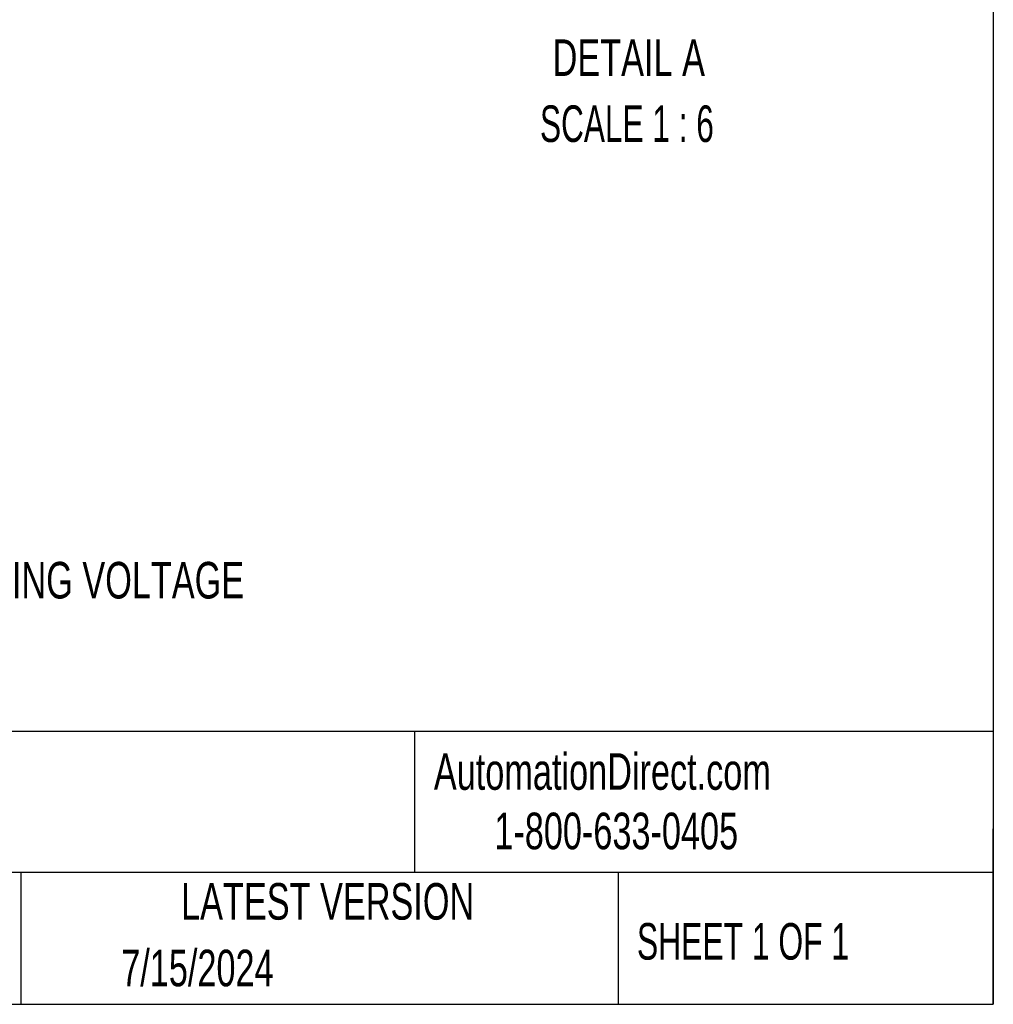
# Model space of a CAD drawing. Header units: inches. Extents: x 3 to 150, y 3 to 116.
# Tile 26 of 57: x 119 to 150, y 3 to 35. Entities that reach past the tile are written whole.
import ezdxf

# ---------------------------------------------------------------- set-up
doc = ezdxf.new("R2010")
doc.units = ezdxf.units.IN
doc.header["$LTSCALE"] = 14
doc.header["$MEASUREMENT"] = 0
doc.layers.add('TEXT', color=140, linetype='Continuous', lineweight=25)
doc.styles.add('SLDTEXTSTYLE0', font='TXT', dxfattribs={"width": 0.7})
doc.styles.add('SLDTEXTSTYLE1', font='TXT', dxfattribs={"width": 0.65})
doc.styles.add('SLDTEXTSTYLE2', font='TXT', dxfattribs={"width": 0.645455})

msp = doc.modelspace()

# ---------------------------------------------------------------- linework, layer by layer
at = {"layer": 'TEXT'}
for p, q in [((150.5, 115.5), (150.5, 3.5)), ((150.5, 12.195), (3.5, 12.195)), ((132.049, 12.195), (132.049, 7.7)), ((150.5, 3.5), (150.5, 9.1)), ((150.5, 7.7), (3.5, 7.7)), ((119.503, 7.7), (119.503, 3.5)), ((138.539, 7.7), (138.539, 3.5)), ((3.5, 3.5), (150.5, 3.5))]:
    msp.add_line(p, q, dxfattribs=at)

# ---------------------------------------------------------------- texts
for s, insert, char_height, attachment_point, style in [('DETAIL A', (138.88, 34.271), 1.1667, 2, 'SLDTEXTSTYLE0'), ('SCALE 1 : 6', (138.821, 32.164), 1.16667, 2, 'SLDTEXTSTYLE2'), ('2 GPM, 1500 PSI, 10 GAL RESERVOIR, 2HP, 230/460 VAC OPERATING VOLTAGE', (85.044, 17.607), 1.16667, 1, 'SLDTEXTSTYLE0'), ('AutomationDirect.com', (132.667, 11.507), 1.16667, 1, 'SLDTEXTSTYLE0'), ('1-800-633-0405', (134.594, 9.611), 1.16667, 1, 'SLDTEXTSTYLE0'), ('LATEST VERSION', (129.281, 7.366), 1.16667, 2, 'SLDTEXTSTYLE0'), ('SHEET 1 OF 1', (139.141, 6.091), 1.16667, 1, 'SLDTEXTSTYLE1'), ('7/15/2024', (122.7, 5.241), 1.1667, 1, 'SLDTEXTSTYLE0')]:
    msp.add_mtext(s, dxfattribs=dict(at, insert=insert, char_height=char_height, attachment_point=attachment_point, style=style))

doc.saveas('drawing.dxf')
